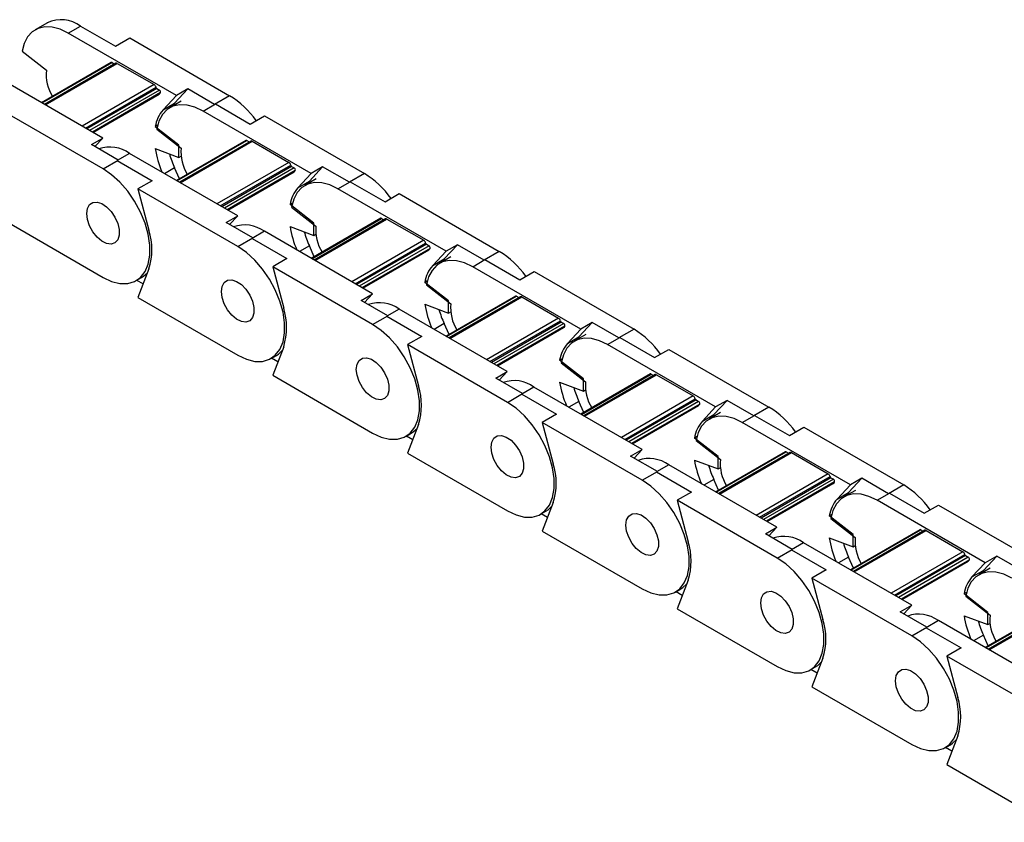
# Model space of a CAD drawing. Header units: millimetres. Extents: x 19 to 819, y 19 to 629.
# Tile 4 of 8: x 611 to 662, y 548 to 589. Entities that reach past the tile are written whole.
import ezdxf

# ---------------------------------------------------------------- set-up
doc = ezdxf.new("R2010")
doc.units = ezdxf.units.MM
doc.header["$LTSCALE"] = 3

msp = doc.modelspace()

# ---------------------------------------------------------------- linework, layer by layer
for p, q in [((612.069, 589.181), (611.432, 588.814)), ((613.157, 588.643), (613.794, 589.01)), ((618.771, 585.402), (613.157, 588.643)), ((613.794, 589.01), (615.603, 587.965)), ((615.603, 587.965), (616.346, 588.394)), ((616.346, 588.394), (621.537, 585.397)), ((610.755, 587.702), (612.019, 586.715)), ((615.382, 587.116), (611.773, 585.033)), ((611.8, 585.018), (615.427, 587.112)), ((615.628, 587.083), (611.925, 584.945)), ((611.969, 584.92), (615.703, 587.075)), ((615.427, 587.112), (615.553, 587.039)), ((615.703, 587.075), (617.612, 585.973)), ((614.953, 583.198), (609.339, 586.438)), ((617.612, 585.973), (613.879, 583.818)), ((614.052, 583.718), (617.713, 585.831)), ((617.754, 585.769), (614.127, 583.674)), ((617.888, 585.691), (614.261, 583.597)), ((617.946, 585.555), (614.408, 583.512)), ((614.439, 583.494), (617.879, 585.48)), ((617.754, 585.769), (617.888, 585.691)), ((618.675, 585.005), (619.365, 585.745)), ((619.365, 585.745), (618.771, 585.402)), ((620.752, 584.944), (619.365, 585.745)), ((618.081, 584.662), (618.771, 585.402)), ((618.081, 584.662), (618.675, 585.005)), ((619.027, 585.115), (618.433, 584.772)), ((620.158, 584.601), (620.794, 584.969)), ((621.537, 585.397), (620.752, 584.944)), ((620.794, 584.969), (622.604, 583.924)), ((614.96, 581.601), (609.77, 584.598)), ((625.772, 581.361), (620.158, 584.601)), ((622.604, 583.924), (623.346, 584.353)), ((623.346, 584.353), (628.537, 581.356)), ((617.798, 583.863), (617.671, 583.789)), ((618.906, 582.825), (617.671, 583.789)), ((617.755, 583.661), (619.019, 582.674)), ((614.359, 582.855), (614.953, 583.198)), ((614.537, 582.752), (614.953, 583.198)), ((622.382, 583.075), (618.774, 580.992)), ((618.8, 580.977), (622.427, 583.071)), ((622.628, 583.041), (618.926, 580.904)), ((618.97, 580.879), (622.703, 583.034)), ((622.427, 583.071), (622.553, 582.998)), ((622.703, 583.034), (624.612, 581.932)), ((615.745, 582.054), (614.359, 582.855)), ((616.339, 582.397), (615.703, 582.03)), ((621.953, 579.156), (616.339, 582.397)), ((617.671, 582.65), (618.906, 582.189)), ((618.906, 582.189), (618.906, 582.825)), ((614.96, 581.601), (615.745, 582.054)), ((615.703, 582.03), (617.513, 580.985)), ((618.906, 582.189), (619.014, 582.251)), ((624.612, 581.932), (620.879, 579.777)), ((618.675, 581.647), (618.157, 581.348)), ((618.929, 581.082), (618.675, 581.647)), ((621.052, 579.676), (624.713, 581.79)), ((624.755, 581.727), (621.127, 579.633)), ((624.888, 581.65), (621.261, 579.556)), ((624.947, 581.514), (621.408, 579.471)), ((621.44, 579.453), (624.88, 581.439)), ((624.755, 581.727), (624.888, 581.65)), ((625.081, 580.621), (625.772, 581.361)), ((625.675, 580.964), (626.366, 581.704)), ((626.366, 581.704), (625.772, 581.361)), ((627.752, 580.903), (626.366, 581.704)), ((628.537, 581.356), (627.752, 580.903)), ((617.513, 580.985), (616.77, 580.556)), ((625.081, 580.621), (625.675, 580.964)), ((626.027, 581.074), (625.433, 580.731)), ((627.158, 580.56), (627.794, 580.928)), ((627.794, 580.928), (629.604, 579.883)), ((621.961, 577.56), (616.77, 580.556)), ((616.77, 580.556), (617.343, 578.41)), ((632.772, 577.319), (627.158, 580.56)), ((624.799, 579.822), (624.671, 579.748)), ((629.604, 579.883), (630.347, 580.312)), ((630.347, 580.312), (635.537, 577.315)), ((625.906, 578.784), (624.671, 579.748)), ((624.756, 579.619), (626.019, 578.632)), ((609.77, 578.964), (614.96, 575.967)), ((621.359, 578.813), (621.953, 579.156)), ((622.746, 578.013), (621.359, 578.813)), ((621.537, 578.711), (621.953, 579.156)), ((629.383, 579.034), (625.774, 576.951)), ((625.8, 576.935), (629.428, 579.03)), ((629.629, 579), (625.926, 576.863)), ((625.97, 576.837), (629.704, 578.993)), ((629.428, 579.03), (629.554, 578.957)), ((629.704, 578.993), (631.613, 577.891)), ((623.34, 578.356), (622.703, 577.989)), ((628.954, 575.115), (623.34, 578.356)), ((624.671, 578.609), (625.906, 578.148)), ((625.906, 578.148), (625.906, 578.784)), ((621.961, 577.56), (622.746, 578.013)), ((622.703, 577.989), (624.513, 576.944)), ((625.906, 578.148), (626.014, 578.21)), ((631.613, 577.891), (627.879, 575.735)), ((625.675, 577.606), (625.157, 577.307)), ((625.929, 577.04), (625.675, 577.606)), ((628.053, 575.635), (631.713, 577.749)), ((631.755, 577.686), (628.127, 575.592)), ((631.889, 577.609), (628.261, 575.515)), ((631.947, 577.472), (628.409, 575.43)), ((628.44, 575.412), (631.88, 577.398)), ((631.755, 577.686), (631.889, 577.609)), ((632.082, 576.58), (632.772, 577.319)), ((632.676, 576.923), (633.366, 577.662)), ((633.366, 577.662), (632.772, 577.319)), ((634.752, 576.862), (633.366, 577.662)), ((635.537, 577.315), (634.752, 576.862)), ((624.513, 576.944), (623.771, 576.515)), ((632.082, 576.58), (632.676, 576.923)), ((633.027, 577.033), (632.434, 576.69)), ((634.158, 576.519), (634.795, 576.886)), ((634.795, 576.886), (636.605, 575.842)), ((617.343, 576.408), (616.77, 574.922)), ((628.961, 573.519), (623.771, 576.515)), ((623.771, 576.515), (624.343, 574.369)), ((639.772, 573.278), (634.158, 576.519)), ((636.605, 575.842), (637.347, 576.27)), ((637.347, 576.27), (642.538, 573.274)), ((616.685, 575.796), (616.961, 575.955)), ((617.04, 575.624), (616.713, 575.812)), ((631.799, 575.78), (631.672, 575.707)), ((632.907, 574.743), (631.672, 575.707)), ((631.756, 575.578), (633.02, 574.591)), ((616.77, 574.922), (621.961, 571.926)), ((628.36, 574.772), (628.954, 575.115)), ((629.746, 573.972), (628.36, 574.772)), ((628.538, 574.669), (628.954, 575.115)), ((636.383, 574.993), (632.774, 572.909)), ((632.801, 572.894), (636.428, 574.988)), ((632.907, 574.106), (632.907, 574.743)), ((636.629, 574.959), (632.927, 572.822)), ((632.97, 572.796), (636.704, 574.952)), ((636.428, 574.988), (636.554, 574.916)), ((636.704, 574.952), (638.613, 573.849)), ((630.34, 574.315), (629.704, 573.947)), ((635.954, 571.074), (630.34, 574.315)), ((631.672, 574.568), (632.907, 574.106)), ((628.961, 573.519), (629.746, 573.972)), ((629.704, 573.947), (631.513, 572.903)), ((632.907, 574.106), (633.014, 574.169)), ((638.613, 573.849), (634.88, 571.694)), ((635.053, 571.594), (638.714, 573.707)), ((632.676, 573.565), (632.158, 573.265)), ((632.93, 572.999), (632.676, 573.565)), ((638.755, 573.645), (635.128, 571.551)), ((638.889, 573.568), (635.262, 571.474)), ((638.947, 573.431), (635.409, 571.388)), ((635.44, 571.37), (638.881, 573.356)), ((638.755, 573.645), (638.889, 573.568)), ((639.082, 572.539), (639.772, 573.278)), ((639.676, 572.881), (640.366, 573.621)), ((640.366, 573.621), (639.772, 573.278)), ((641.753, 572.821), (640.366, 573.621)), ((642.538, 573.274), (641.753, 572.821)), ((631.513, 572.903), (630.771, 572.474)), ((639.082, 572.539), (639.676, 572.881)), ((640.028, 572.992), (639.434, 572.649)), ((641.159, 572.478), (641.795, 572.845)), ((641.795, 572.845), (643.605, 571.8)), ((624.343, 572.367), (623.771, 570.881)), ((635.961, 569.478), (630.771, 572.474)), ((630.771, 572.474), (631.343, 570.328)), ((646.773, 569.237), (641.159, 572.478)), ((643.605, 571.8), (644.347, 572.229)), ((644.347, 572.229), (649.538, 569.233)), ((623.686, 571.755), (623.961, 571.914)), ((624.041, 571.582), (623.714, 571.771)), ((638.799, 571.739), (638.672, 571.666)), ((639.907, 570.701), (638.672, 571.666)), ((638.756, 571.537), (640.02, 570.55)), ((623.771, 570.881), (628.961, 567.885)), ((635.36, 570.731), (635.954, 571.074)), ((636.746, 569.931), (635.36, 570.731)), ((635.538, 570.628), (635.954, 571.074)), ((643.383, 570.952), (639.775, 568.868)), ((639.801, 568.853), (643.428, 570.947)), ((639.907, 570.065), (639.907, 570.701)), ((643.629, 570.918), (639.927, 568.78)), ((639.971, 568.755), (643.704, 570.91)), ((643.428, 570.947), (643.554, 570.874)), ((643.704, 570.91), (645.614, 569.808)), ((637.34, 570.274), (636.704, 569.906)), ((642.954, 567.033), (637.34, 570.274)), ((638.672, 570.527), (639.907, 570.065)), ((639.907, 570.065), (640.015, 570.127)), ((635.961, 569.478), (636.746, 569.931)), ((636.704, 569.906), (638.514, 568.861)), ((645.614, 569.808), (641.88, 567.653)), ((642.053, 567.553), (645.714, 569.666)), ((645.756, 569.604), (642.128, 567.51)), ((645.756, 569.604), (645.889, 569.526)), ((639.676, 569.523), (639.158, 569.224)), ((639.93, 568.958), (639.676, 569.523)), ((645.889, 569.526), (642.262, 567.432)), ((645.948, 569.39), (642.409, 567.347)), ((642.441, 567.329), (645.881, 569.315)), ((646.083, 568.497), (646.773, 569.237)), ((646.677, 568.84), (647.367, 569.58)), ((647.367, 569.58), (646.773, 569.237)), ((648.753, 568.78), (647.367, 569.58)), ((649.538, 569.233), (648.753, 568.78)), ((638.514, 568.861), (637.771, 568.433)), ((646.083, 568.497), (646.677, 568.84)), ((647.028, 568.95), (646.434, 568.607)), ((648.159, 568.437), (648.795, 568.804)), ((648.795, 568.804), (650.605, 567.759)), ((631.343, 568.325), (630.771, 566.84)), ((642.962, 565.436), (637.771, 568.433)), ((637.771, 568.433), (638.344, 566.287)), ((653.773, 565.196), (648.159, 568.437)), ((650.605, 567.759), (651.348, 568.188)), ((651.348, 568.188), (656.538, 565.191)), ((630.686, 567.714), (630.962, 567.873)), ((631.041, 567.541), (630.714, 567.73)), ((645.8, 567.698), (645.673, 567.625)), ((646.908, 566.66), (645.673, 567.625)), ((642.36, 566.69), (642.954, 567.033)), ((642.538, 566.587), (642.954, 567.033)), ((645.757, 567.496), (647.021, 566.509)), ((630.771, 566.84), (635.961, 563.843)), ((643.747, 565.889), (642.36, 566.69)), ((650.384, 566.91), (646.775, 564.827)), ((646.801, 564.812), (650.429, 566.906)), ((646.908, 566.024), (646.908, 566.66)), ((650.63, 566.877), (646.927, 564.739)), ((646.971, 564.714), (650.705, 566.869)), ((650.429, 566.906), (650.555, 566.833)), ((650.705, 566.869), (652.614, 565.767)), ((644.341, 566.232), (643.704, 565.865)), ((649.955, 562.991), (644.341, 566.232)), ((645.673, 566.485), (646.908, 566.024)), ((646.908, 566.024), (647.015, 566.086)), ((642.962, 565.436), (643.747, 565.889)), ((643.704, 565.865), (645.514, 564.82)), ((652.614, 565.767), (648.88, 563.612)), ((649.054, 563.512), (652.715, 565.625)), ((652.756, 565.562), (649.129, 563.468)), ((652.756, 565.562), (652.89, 565.485)), ((653.677, 564.799), (654.367, 565.539)), ((654.367, 565.539), (653.773, 565.196)), ((655.753, 564.738), (654.367, 565.539)), ((646.677, 565.482), (646.158, 565.183)), ((646.93, 564.917), (646.677, 565.482)), ((652.89, 565.485), (649.262, 563.391)), ((652.948, 565.349), (649.41, 563.306)), ((649.441, 563.288), (652.881, 565.274)), ((653.083, 564.456), (653.773, 565.196)), ((656.538, 565.191), (655.753, 564.738)), ((645.514, 564.82), (644.772, 564.392)), ((653.083, 564.456), (653.677, 564.799)), ((654.029, 564.909), (653.435, 564.566)), ((655.159, 564.395), (655.796, 564.763)), ((655.796, 564.763), (657.606, 563.718)), ((638.344, 564.284), (637.771, 562.799)), ((649.962, 561.395), (644.772, 564.392)), ((644.772, 564.392), (645.344, 562.245)), ((660.773, 561.155), (655.159, 564.395)), ((657.606, 563.718), (658.348, 564.147)), ((658.348, 564.147), (663.539, 561.15)), ((637.686, 563.673), (637.962, 563.832)), ((638.041, 563.5), (637.714, 563.689)), ((652.8, 563.657), (652.673, 563.583)), ((653.908, 562.619), (652.673, 563.583)), ((652.757, 563.454), (654.021, 562.467)), ((649.361, 562.649), (649.955, 562.991)), ((649.539, 562.546), (649.955, 562.991)), ((637.771, 562.799), (642.962, 559.802)), ((650.747, 561.848), (649.361, 562.649)), ((652.673, 562.444), (653.908, 561.983)), ((657.384, 562.869), (653.775, 560.786)), ((653.802, 560.771), (657.429, 562.865)), ((653.908, 561.983), (653.908, 562.619)), ((657.63, 562.835), (653.928, 560.698)), ((653.972, 560.673), (657.705, 562.828)), ((657.429, 562.865), (657.555, 562.792)), ((657.705, 562.828), (659.614, 561.726)), ((651.341, 562.191), (650.705, 561.824)), ((656.955, 558.95), (651.341, 562.191)), ((653.908, 561.983), (654.016, 562.045)), ((649.962, 561.395), (650.747, 561.848)), ((650.705, 561.824), (652.514, 560.779)), ((653.677, 561.441), (653.159, 561.142)), ((653.931, 560.876), (653.677, 561.441)), ((659.614, 561.726), (655.881, 559.57)), ((656.054, 559.47), (659.715, 561.584)), ((659.756, 561.521), (656.129, 559.427)), ((659.89, 561.444), (656.263, 559.35)), ((659.756, 561.521), (659.89, 561.444)), ((660.677, 560.758), (661.367, 561.497)), ((661.367, 561.497), (660.773, 561.155)), ((662.754, 560.697), (661.367, 561.497)), ((659.948, 561.308), (656.41, 559.265)), ((656.441, 559.247), (659.882, 561.233)), ((660.083, 560.415), (660.773, 561.155)), ((652.514, 560.779), (651.772, 560.35)), ((660.083, 560.415), (660.677, 560.758)), ((661.029, 560.868), (660.435, 560.525)), ((645.344, 560.243), (644.772, 558.757)), ((656.963, 557.354), (651.772, 560.35)), ((651.772, 560.35), (652.344, 558.204)), ((644.687, 559.631), (644.962, 559.791)), ((645.042, 559.459), (644.715, 559.648)), ((659.8, 559.616), (659.673, 559.542)), ((660.908, 558.578), (659.673, 559.542)), ((659.757, 559.413), (661.021, 558.426)), ((656.361, 558.607), (656.955, 558.95)), ((656.539, 558.505), (656.955, 558.95)), ((644.772, 558.757), (649.962, 555.761)), ((657.747, 557.807), (656.361, 558.607)), ((659.673, 558.403), (660.908, 557.942)), ((664.385, 558.828), (660.776, 556.745)), ((660.802, 556.729), (664.43, 558.823)), ((660.908, 557.942), (660.908, 558.578)), ((664.63, 558.794), (660.928, 556.657)), ((660.972, 556.631), (664.705, 558.787)), ((658.341, 558.15), (657.705, 557.782)), ((663.955, 554.909), (658.341, 558.15)), ((660.908, 557.942), (661.016, 558.004)), ((656.963, 557.354), (657.747, 557.807)), ((657.705, 557.782), (659.515, 556.738)), ((660.677, 557.4), (660.159, 557.101)), ((660.931, 556.834), (660.677, 557.4)), ((659.515, 556.738), (658.772, 556.309)), ((663.963, 553.313), (658.772, 556.309)), ((658.772, 556.309), (659.345, 554.163)), ((652.344, 556.202), (651.772, 554.716)), ((651.687, 555.59), (651.963, 555.749)), ((652.042, 555.417), (651.715, 555.606)), ((651.772, 554.716), (656.963, 551.72)), ((658.687, 551.549), (658.963, 551.708)), ((659.345, 552.16), (658.772, 550.675)), ((659.043, 551.376), (658.715, 551.565)), ((658.772, 550.675), (663.963, 547.679))]:
    msp.add_line(p, q)
at = {"flags": 128}
for points in [[(613.157, 588.643), (612.734, 588.844), (612.323, 588.954), (611.938, 588.969), (611.589, 588.889), (611.289, 588.715), (611.045, 588.454), (610.865, 588.113), (610.755, 587.702)], [(620.158, 584.601), (619.734, 584.803), (619.323, 584.913), (618.938, 584.928), (618.59, 584.848), (618.289, 584.674), (618.045, 584.413), (617.865, 584.071), (617.755, 583.661)], [(618.675, 585.005), (618.602, 584.92), (618.539, 584.834)], [(614.96, 575.967), (615.409, 575.756), (615.842, 575.649), (616.245, 575.648), (616.604, 575.754), (616.907, 575.963), (617.144, 576.268), (617.307, 576.659), (617.39, 577.122), (617.39, 577.642), (617.307, 578.201), (617.144, 578.779), (616.907, 579.358), (616.604, 579.917), (616.245, 580.438), (615.842, 580.902), (615.409, 581.294), (614.96, 581.601)], [(627.158, 580.56), (626.734, 580.762), (626.324, 580.872), (625.938, 580.887), (625.59, 580.806), (625.289, 580.633), (625.045, 580.371), (624.866, 580.03), (624.756, 579.619)], [(625.675, 580.964), (625.603, 580.879), (625.54, 580.793)], [(614.112, 579.274), (614.15, 579.541), (614.259, 579.741), (614.431, 579.856), (614.65, 579.875), (614.897, 579.798), (615.149, 579.63), (615.385, 579.388), (615.582, 579.092), (615.725, 578.768), (615.799, 578.446), (615.799, 578.154), (615.725, 577.918), (615.582, 577.759), (615.385, 577.691), (615.149, 577.72), (614.897, 577.844), (614.65, 578.051), (614.431, 578.323), (614.259, 578.637), (614.15, 578.963), (614.112, 579.274)], [(614.112, 579.274), (614.15, 579.541), (614.259, 579.741), (614.431, 579.856), (614.65, 579.875), (614.897, 579.798), (615.149, 579.63), (615.385, 579.388), (615.582, 579.092), (615.725, 578.768), (615.799, 578.446), (615.799, 578.154), (615.725, 577.918), (615.582, 577.759), (615.385, 577.691), (615.149, 577.72), (614.897, 577.844), (614.65, 578.051), (614.431, 578.323), (614.259, 578.637), (614.15, 578.963), (614.112, 579.274)], [(621.961, 571.926), (622.409, 571.715), (622.842, 571.607), (623.245, 571.606), (623.604, 571.712), (623.908, 571.921), (624.145, 572.227), (624.307, 572.617), (624.39, 573.081), (624.39, 573.601), (624.307, 574.159), (624.145, 574.738), (623.908, 575.317), (623.604, 575.876), (623.245, 576.397), (622.842, 576.861), (622.409, 577.253), (621.961, 577.56)], [(634.158, 576.519), (633.735, 576.721), (633.324, 576.831), (632.939, 576.846), (632.59, 576.765), (632.29, 576.592), (632.046, 576.33), (631.866, 575.989), (631.756, 575.578)], [(632.676, 576.923), (632.603, 576.838), (632.54, 576.751)], [(616.961, 575.955), (617.071, 576.028), (617.266, 576.209)], [(621.112, 575.233), (621.15, 575.5), (621.26, 575.7), (621.432, 575.814), (621.651, 575.834), (621.897, 575.757), (622.15, 575.589), (622.385, 575.347), (622.583, 575.05), (622.725, 574.727), (622.8, 574.405), (622.8, 574.113), (622.725, 573.876), (622.583, 573.717), (622.385, 573.649), (622.15, 573.679), (621.897, 573.802), (621.651, 574.01), (621.432, 574.282), (621.26, 574.596), (621.15, 574.922), (621.112, 575.233)], [(621.112, 575.233), (621.15, 575.5), (621.26, 575.7), (621.432, 575.814), (621.651, 575.834), (621.897, 575.757), (622.15, 575.589), (622.385, 575.347), (622.583, 575.05), (622.725, 574.727), (622.8, 574.405), (622.8, 574.113), (622.725, 573.876), (622.583, 573.717), (622.385, 573.649), (622.15, 573.679), (621.897, 573.802), (621.651, 574.01), (621.432, 574.282), (621.26, 574.596), (621.15, 574.922), (621.112, 575.233)], [(628.961, 567.885), (629.409, 567.674), (629.842, 567.566), (630.245, 567.565), (630.605, 567.671), (630.908, 567.88), (631.145, 568.185), (631.308, 568.576), (631.39, 569.039), (631.39, 569.559), (631.308, 570.118), (631.145, 570.697), (630.908, 571.276), (630.605, 571.835), (630.245, 572.355), (629.842, 572.82), (629.409, 573.212), (628.961, 573.519)], [(641.159, 572.478), (640.735, 572.68), (640.324, 572.79), (639.939, 572.805), (639.591, 572.724), (639.29, 572.55), (639.046, 572.289), (638.866, 571.948), (638.756, 571.537)], [(639.676, 572.881), (639.604, 572.797), (639.541, 572.71)], [(623.961, 571.914), (624.071, 571.986), (624.266, 572.168)], [(628.113, 571.192), (628.15, 571.459), (628.26, 571.658), (628.432, 571.773), (628.651, 571.793), (628.898, 571.715), (629.15, 571.548), (629.385, 571.305), (629.583, 571.009), (629.726, 570.685), (629.8, 570.363), (629.8, 570.071), (629.726, 569.835), (629.583, 569.676), (629.385, 569.608), (629.15, 569.637), (628.898, 569.761), (628.651, 569.969), (628.432, 570.241), (628.26, 570.554), (628.15, 570.881), (628.113, 571.192)], [(628.113, 571.192), (628.15, 571.459), (628.26, 571.658), (628.432, 571.773), (628.651, 571.793), (628.898, 571.715), (629.15, 571.548), (629.385, 571.305), (629.583, 571.009), (629.726, 570.685), (629.8, 570.363), (629.8, 570.071), (629.726, 569.835), (629.583, 569.676), (629.385, 569.608), (629.15, 569.637), (628.898, 569.761), (628.651, 569.969), (628.432, 570.241), (628.26, 570.554), (628.15, 570.881), (628.113, 571.192)], [(635.961, 563.843), (636.41, 563.633), (636.843, 563.525), (637.246, 563.524), (637.605, 563.63), (637.908, 563.839), (638.145, 564.144), (638.308, 564.535), (638.391, 564.998), (638.391, 565.518), (638.308, 566.077), (638.145, 566.655), (637.908, 567.234), (637.605, 567.794), (637.246, 568.314), (636.843, 568.779), (636.41, 569.171), (635.961, 569.478)], [(648.159, 568.437), (647.735, 568.638), (647.325, 568.748), (646.939, 568.763), (646.591, 568.683), (646.29, 568.509), (646.046, 568.248), (645.867, 567.906), (645.757, 567.496)], [(646.677, 568.84), (646.604, 568.756), (646.541, 568.669)], [(630.962, 567.873), (631.072, 567.945), (631.267, 568.126)], [(635.113, 567.15), (635.151, 567.417), (635.26, 567.617), (635.432, 567.732), (635.651, 567.752), (635.898, 567.674), (636.15, 567.507), (636.386, 567.264), (636.584, 566.968), (636.726, 566.644), (636.801, 566.322), (636.801, 566.03), (636.726, 565.794), (636.584, 565.635), (636.386, 565.567), (636.15, 565.596), (635.898, 565.72), (635.651, 565.927), (635.432, 566.2), (635.26, 566.513), (635.151, 566.84), (635.113, 567.15)], [(635.113, 567.15), (635.151, 567.417), (635.26, 567.617), (635.432, 567.732), (635.651, 567.752), (635.898, 567.674), (636.15, 567.507), (636.386, 567.264), (636.584, 566.968), (636.726, 566.644), (636.801, 566.322), (636.801, 566.03), (636.726, 565.794), (636.584, 565.635), (636.386, 565.567), (636.15, 565.596), (635.898, 565.72), (635.651, 565.927), (635.432, 566.2), (635.26, 566.513), (635.151, 566.84), (635.113, 567.15)], [(642.962, 559.802), (643.41, 559.591), (643.843, 559.484), (644.246, 559.483), (644.605, 559.589), (644.909, 559.798), (645.146, 560.103), (645.308, 560.494), (645.391, 560.957), (645.391, 561.477), (645.308, 562.036), (645.146, 562.614), (644.909, 563.193), (644.605, 563.752), (644.246, 564.273), (643.843, 564.737), (643.41, 565.13), (642.962, 565.436)], [(655.159, 564.395), (654.736, 564.597), (654.325, 564.707), (653.94, 564.722), (653.591, 564.642), (653.291, 564.468), (653.047, 564.206), (652.867, 563.865), (652.757, 563.454)], [(653.677, 564.799), (653.604, 564.714), (653.541, 564.628)], [(637.962, 563.832), (638.072, 563.904), (638.267, 564.085)], [(642.113, 563.109), (642.151, 563.376), (642.261, 563.576), (642.433, 563.691), (642.652, 563.71), (642.898, 563.633), (643.151, 563.466), (643.386, 563.223), (643.584, 562.927), (643.726, 562.603), (643.801, 562.281), (643.801, 561.989), (643.726, 561.753), (643.584, 561.594), (643.386, 561.526), (643.151, 561.555), (642.898, 561.679), (642.652, 561.886), (642.433, 562.159), (642.261, 562.472), (642.151, 562.799), (642.113, 563.109)], [(642.113, 563.109), (642.151, 563.376), (642.261, 563.576), (642.433, 563.691), (642.652, 563.71), (642.898, 563.633), (643.151, 563.466), (643.386, 563.223), (643.584, 562.927), (643.726, 562.603), (643.801, 562.281), (643.801, 561.989), (643.726, 561.753), (643.584, 561.594), (643.386, 561.526), (643.151, 561.555), (642.898, 561.679), (642.652, 561.886), (642.433, 562.159), (642.261, 562.472), (642.151, 562.799), (642.113, 563.109)], [(649.962, 555.761), (650.41, 555.55), (650.843, 555.442), (651.246, 555.442), (651.606, 555.547), (651.909, 555.757), (652.146, 556.062), (652.309, 556.453), (652.391, 556.916), (652.391, 557.436), (652.309, 557.994), (652.146, 558.573), (651.909, 559.152), (651.606, 559.711), (651.246, 560.232), (650.843, 560.696), (650.41, 561.088), (649.962, 561.395)], [(662.16, 560.354), (661.736, 560.556), (661.325, 560.666), (660.94, 560.681), (660.592, 560.6), (660.291, 560.427), (660.047, 560.165), (659.867, 559.824), (659.757, 559.413)], [(660.677, 560.758), (660.605, 560.673), (660.542, 560.587)], [(644.962, 559.791), (645.072, 559.863), (645.267, 560.044)], [(649.114, 559.068), (649.151, 559.335), (649.261, 559.535), (649.433, 559.65), (649.652, 559.669), (649.899, 559.592), (650.151, 559.424), (650.386, 559.182), (650.584, 558.885), (650.727, 558.562), (650.801, 558.24), (650.801, 557.948), (650.727, 557.712), (650.584, 557.552), (650.386, 557.485), (650.151, 557.514), (649.899, 557.638), (649.652, 557.845), (649.433, 558.117), (649.261, 558.431), (649.151, 558.757), (649.114, 559.068)], [(649.114, 559.068), (649.151, 559.335), (649.261, 559.535), (649.433, 559.65), (649.652, 559.669), (649.899, 559.592), (650.151, 559.424), (650.386, 559.182), (650.584, 558.885), (650.727, 558.562), (650.801, 558.24), (650.801, 557.948), (650.727, 557.712), (650.584, 557.552), (650.386, 557.485), (650.151, 557.514), (649.899, 557.638), (649.652, 557.845), (649.433, 558.117), (649.261, 558.431), (649.151, 558.757), (649.114, 559.068)], [(656.963, 551.72), (657.411, 551.509), (657.844, 551.401), (658.247, 551.4), (658.606, 551.506), (658.909, 551.715), (659.146, 552.02), (659.309, 552.411), (659.392, 552.875), (659.392, 553.394), (659.309, 553.953), (659.146, 554.532), (658.909, 555.111), (658.606, 555.67), (658.247, 556.191), (657.844, 556.655), (657.411, 557.047), (656.963, 557.354)], [(651.963, 555.749), (652.073, 555.821), (652.268, 556.003)], [(656.114, 555.027), (656.152, 555.294), (656.261, 555.494), (656.434, 555.608), (656.653, 555.628), (656.899, 555.551), (657.151, 555.383), (657.387, 555.14), (657.585, 554.844), (657.727, 554.521), (657.802, 554.198), (657.802, 553.906), (657.727, 553.67), (657.585, 553.511), (657.387, 553.443), (657.151, 553.473), (656.899, 553.596), (656.653, 553.804), (656.434, 554.076), (656.261, 554.39), (656.152, 554.716), (656.114, 555.027)], [(656.114, 555.027), (656.152, 555.294), (656.261, 555.494), (656.434, 555.608), (656.653, 555.628), (656.899, 555.551), (657.151, 555.383), (657.387, 555.14), (657.585, 554.844), (657.727, 554.521), (657.802, 554.198), (657.802, 553.906), (657.727, 553.67), (657.585, 553.511), (657.387, 553.443), (657.151, 553.473), (656.899, 553.596), (656.653, 553.804), (656.434, 554.076), (656.261, 554.39), (656.152, 554.716), (656.114, 555.027)], [(658.963, 551.708), (659.073, 551.78), (659.268, 551.961)]]:
    msp.add_lwpolyline(points, dxfattribs=at)
for centre, radius, start, end in [((612.788, 587.653), 1.689, 53.4704, 115.2191), ((615.401, 587.077), 0.0435, 52.991, 115.6986), ((615.659, 587.016), 0.0737, 53.5791, 115.1105), ((614.198, 586.511), 2.189, 174.6492, 211.7582), ((617.484, 585.776), 0.235, 13.5615, 57.0869), ((617.805, 585.847), 0.094, 190.0635, 237.0714), ((617.794, 585.624), 0.167, 300.7196, 335.6865), ((617.826, 585.584), 0.124, 346.4071, 59.8967), ((619.05, 581.356), 4.745, 35.4088, 58.3998), ((619.39, 583.515), 1.74, 138.7553, 170.9207), ((622.401, 583.036), 0.0435, 52.991, 115.6986), ((622.66, 582.975), 0.0737, 53.5791, 115.1105), ((615.316, 580.985), 1.744, 54.0718, 109.1582), ((622.882, 583.505), 5.281, 189.3146, 203.2433), ((623.867, 583.988), 5.695, 196.44, 204.2708), ((621.198, 582.469), 2.189, 174.6492, 211.7582), ((624.485, 581.735), 0.235, 13.5615, 57.0869), ((624.806, 581.806), 0.094, 190.0635, 237.0714), ((624.795, 581.582), 0.167, 300.7196, 335.6865), ((624.826, 581.543), 0.124, 346.4071, 59.8967), ((626.05, 577.315), 4.745, 35.4088, 58.3998), ((626.39, 579.474), 1.74, 138.7553, 170.9207), ((629.402, 578.995), 0.0435, 52.991, 115.6986), ((629.66, 578.933), 0.0737, 53.5791, 115.1105), ((614.166, 577.409), 3.331, 342.5057, 17.4943), ((622.317, 576.944), 1.744, 54.0718, 109.1582), ((629.882, 579.464), 5.281, 189.3146, 203.2433), ((630.867, 579.947), 5.695, 196.44, 204.2708), ((628.199, 578.428), 2.189, 174.6492, 211.7582), ((631.485, 577.693), 0.235, 13.5615, 57.0869), ((631.806, 577.765), 0.094, 190.0635, 237.0714), ((631.795, 577.541), 0.167, 300.7196, 335.6865), ((631.826, 577.502), 0.124, 346.4071, 59.8967), ((633.051, 573.273), 4.745, 35.4088, 58.3998), ((633.39, 575.432), 1.74, 138.7553, 170.9207), ((636.402, 574.954), 0.0435, 52.991, 115.6986), ((636.66, 574.892), 0.0737, 53.5791, 115.1105), ((621.166, 573.368), 3.331, 342.5057, 17.4943), ((629.317, 572.903), 1.744, 54.0718, 109.1582), ((636.883, 575.423), 5.281, 189.3146, 203.2433), ((637.868, 575.906), 5.695, 196.44, 204.2708), ((635.199, 574.387), 2.189, 174.6492, 211.7582), ((638.486, 573.652), 0.235, 13.5615, 57.0869), ((638.806, 573.724), 0.094, 190.0635, 237.0714), ((638.795, 573.5), 0.167, 300.7196, 335.6865), ((638.827, 573.46), 0.124, 346.4071, 59.8967), ((640.051, 569.232), 4.745, 35.4088, 58.3998), ((640.391, 571.391), 1.74, 138.7553, 170.9207), ((643.402, 570.912), 0.0435, 52.991, 115.6986), ((643.661, 570.851), 0.0737, 53.5791, 115.1105), ((628.167, 569.327), 3.331, 342.5057, 17.4943), ((636.317, 568.862), 1.744, 54.0718, 109.1582), ((643.883, 571.381), 5.281, 189.3146, 203.2433), ((644.868, 571.864), 5.695, 196.44, 204.2708), ((642.2, 570.346), 2.189, 174.6492, 211.7582), ((645.486, 569.611), 0.235, 13.5615, 57.0869), ((645.807, 569.683), 0.094, 190.0635, 237.0714), ((645.796, 569.459), 0.167, 300.7196, 335.6865), ((645.827, 569.419), 0.124, 346.4071, 59.8967), ((647.052, 565.191), 4.745, 35.4088, 58.3998), ((647.391, 567.35), 1.74, 138.7553, 170.9207), ((643.318, 564.82), 1.744, 54.0718, 109.1582), ((650.403, 566.871), 0.0435, 52.991, 115.6986), ((650.661, 566.81), 0.0737, 53.5791, 115.1105), ((635.167, 565.285), 3.331, 342.5057, 17.4943), ((650.884, 567.34), 5.281, 189.3146, 203.2433), ((651.869, 567.823), 5.695, 196.44, 204.2708), ((649.2, 566.305), 2.189, 174.6492, 211.7582), ((652.486, 565.57), 0.235, 13.5615, 57.0869), ((652.807, 565.641), 0.094, 190.0635, 237.0714), ((652.796, 565.417), 0.167, 300.7196, 335.6865), ((652.828, 565.378), 0.124, 346.4071, 59.8967), ((654.052, 561.15), 4.745, 35.4088, 58.3998), ((654.392, 563.309), 1.74, 138.7553, 170.9207), ((650.318, 560.779), 1.744, 54.0718, 109.1582), ((657.884, 563.299), 5.281, 189.3146, 203.2433), ((656.2, 562.263), 2.189, 174.6492, 211.7582), ((657.403, 562.83), 0.0435, 52.991, 115.6986), ((657.661, 562.769), 0.0737, 53.5791, 115.1105), ((642.167, 561.244), 3.331, 342.5057, 17.4943), ((658.869, 563.782), 5.695, 196.44, 204.2708), ((659.487, 561.529), 0.235, 13.5615, 57.0869), ((659.807, 561.6), 0.094, 190.0635, 237.0714), ((659.828, 561.337), 0.124, 346.4071, 59.8967), ((659.796, 561.376), 0.167, 300.7196, 335.6865), ((661.392, 559.267), 1.74, 138.7553, 170.9207), ((657.318, 556.738), 1.744, 54.0718, 109.1582), ((664.884, 559.258), 5.281, 189.3146, 203.2433), ((663.201, 558.222), 2.189, 174.6492, 211.7582), ((649.168, 557.203), 3.331, 342.5057, 17.4943), ((665.869, 559.741), 5.695, 196.44, 204.2708), ((656.168, 553.162), 3.331, 342.5057, 17.4943)]:
    msp.add_arc(centre, radius, start, end)

doc.saveas('drawing.dxf')
